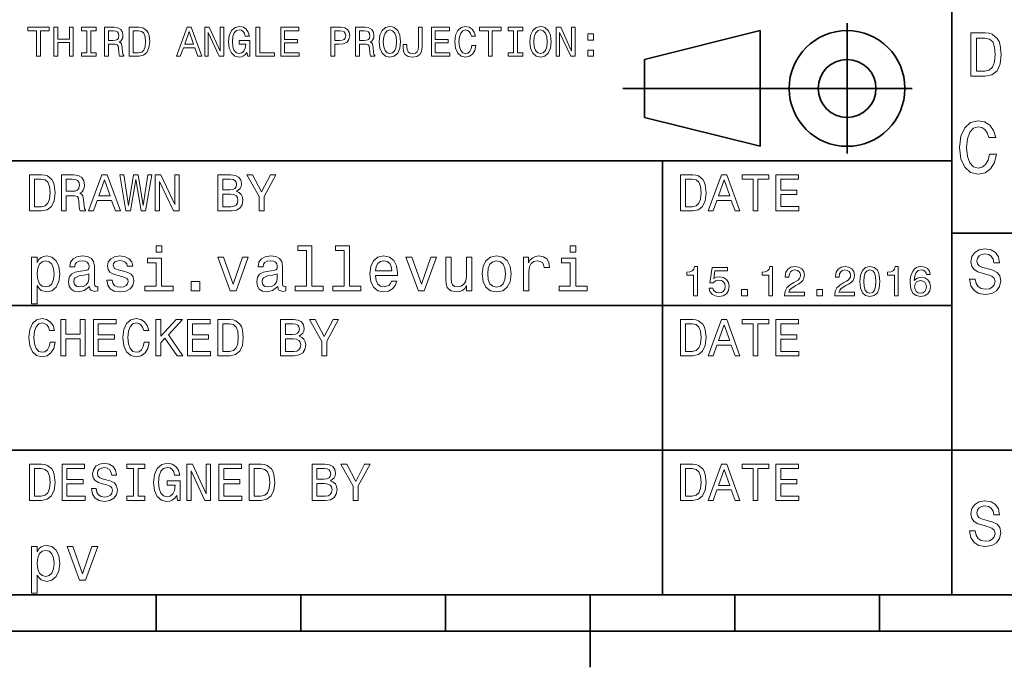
# Model space of a CAD drawing. Extents: x -13 to 420, y 0 to 297.
# Tile 7 of 12: x 221 to 289, y 5 to 50. Entities that reach past the tile are written whole.
import ezdxf

# ---------------------------------------------------------------- set-up
doc = ezdxf.new("R2010")
doc.units = 0

msp = doc.modelspace()

# ---------------------------------------------------------------- linework, layer by layer
at = {"color": 7, "lineweight": 35}
for p, q in [((285, 10), (285, 70)), ((277.75, 40.5), (277.75, 49.5)), ((263.75, 47), (271.75, 49)), ((271.75, 49), (271.75, 41)), ((263.75, 43), (263.75, 47)), ((262.25, 45), (282.25, 45)), ((271.75, 41), (263.75, 43)), ((220, 40), (285, 40)), ((265, 10), (265, 40)), ((285, 35), (410, 35)), ((220, 30), (285, 30)), ((220, 20), (410, 20)), ((10, 10), (410, 10)), ((220, 10), (410, 10)), ((230, 10), (230, 7.5)), ((240, 10), (240, 7.5)), ((250, 10), (250, 7.5)), ((260, 10), (260, 5)), ((270, 10), (270, 7.5)), ((280, 10), (280, 7.5)), ((110, 7.5), (310, 7.5))]:
    msp.add_line(p, q, dxfattribs=at)
at = {"color": 7, "lineweight": 13}
for points in [[(221.734863, 47.224785), (222, 47.224785), (222, 48.982712), (222.605194, 48.982712), (222.605194, 49.224785), (221.126801, 49.224785), (221.126801, 48.982712), (221.734863, 48.982712)], [(222.933716, 47.224785), (223.201736, 47.224785), (223.201736, 48.164265), (224.002884, 48.164265), (224.002884, 47.224785), (224.268005, 47.224785), (224.268005, 49.224785), (224.002884, 49.224785), (224.002884, 48.409222), (223.201736, 48.409222), (223.201736, 49.224785), (222.933716, 49.224785)], [(225.204605, 47.466858), (224.835739, 47.466858), (224.835739, 47.224785), (225.838623, 47.224785), (225.838623, 47.466858), (225.469742, 47.466858), (225.469742, 48.982712), (225.838623, 48.982712), (225.838623, 49.224785), (224.835739, 49.224785), (224.835739, 48.982712), (225.204605, 48.982712)], [(226.429398, 47.224785), (226.697403, 47.224785), (226.697403, 48.069164), (226.971176, 48.069164), (227.172913, 48.06052), (227.299713, 48.020172), (227.368881, 47.925072), (227.39769, 47.755043), (227.412109, 47.495678), (227.429398, 47.325649), (227.463974, 47.224785), (227.766571, 47.224785), (227.766571, 47.279541), (227.700287, 47.360233), (227.677231, 47.510086), (227.657059, 47.832855), (227.608063, 48.072048), (227.541794, 48.146976), (227.438034, 48.201729), (227.553314, 48.273777), (227.634003, 48.374641), (227.685883, 48.501442), (227.703171, 48.654179), (227.662827, 48.896255), (227.547546, 49.077812), (227.357346, 49.187321), (227.097977, 49.224785), (226.429398, 49.224785)], [(228.804031, 49.224785), (228.138336, 49.224785), (228.138336, 47.224785), (228.804031, 47.224785), (229.118149, 47.288185), (229.351593, 47.48127), (229.495682, 47.795391), (229.547546, 48.224785), (229.501434, 48.662827), (229.443802, 48.835735), (229.363113, 48.974064), (229.129684, 49.161385), (228.976944, 49.207493)], [(231.400574, 47.224785), (231.66571, 47.224785), (231.876083, 47.812679), (232.674347, 47.812679), (232.88472, 47.224785), (233.155624, 47.224785), (232.42363, 49.227665), (232.129684, 49.227665)], [(233.354462, 47.224785), (233.593658, 47.224785), (233.593658, 48.864555), (234.360229, 47.224785), (234.668579, 47.224785), (234.668579, 49.224785), (234.426514, 49.224785), (234.426514, 47.585014), (233.668594, 49.224785), (233.354462, 49.224785)], [(236.273773, 47.492798), (236.322769, 47.224785), (236.466858, 47.224785), (236.466858, 48.305477), (235.737747, 48.305477), (235.737747, 48.06052), (236.187317, 48.06052), (236.187317, 48.043228), (236.15274, 47.778099), (236.060516, 47.582134), (235.919312, 47.458214), (235.743515, 47.41787), (235.547546, 47.469742), (235.394806, 47.625362), (235.296829, 47.881844), (235.262253, 48.233429), (235.293945, 48.582134), (235.391937, 48.838619), (235.547546, 48.994236), (235.757919, 49.048992), (235.902023, 49.020172), (236.020172, 48.939484), (236.106628, 48.804035), (236.155624, 48.622478), (236.440918, 48.622478), (236.365997, 48.899136), (236.224777, 49.106628), (236.02594, 49.233429), (235.775208, 49.279541), (235.446686, 49.207493), (235.198853, 48.99712), (235.040344, 48.665707), (234.985596, 48.224785), (235.040344, 47.780979), (235.198853, 47.44957), (235.432281, 47.239193), (235.726227, 47.170029), (235.890488, 47.193085), (236.03746, 47.250721), (236.164261, 47.351585)], [(236.896255, 47.224785), (238.181549, 47.224785), (238.181549, 47.466858), (237.161377, 47.466858), (237.161377, 49.224785), (236.896255, 49.224785)], [(238.610947, 47.224785), (239.878967, 47.224785), (239.878967, 47.466858), (238.876083, 47.466858), (238.876083, 48.144093), (239.769455, 48.144093), (239.769455, 48.383286), (238.876083, 48.383286), (238.876083, 48.982712), (239.855911, 48.982712), (239.855911, 49.224785), (238.610947, 49.224785)], [(242.077805, 47.224785), (242.342941, 47.224785), (242.342941, 48.069164), (242.636887, 48.069164), (242.933716, 48.083576), (243.170029, 48.184441), (243.322769, 48.380405), (243.374634, 48.648415), (243.33429, 48.896255), (243.219025, 49.077812), (243.028824, 49.187321), (242.769455, 49.224785), (242.077805, 49.224785)], [(243.778091, 47.224785), (244.046112, 47.224785), (244.046112, 48.069164), (244.319885, 48.069164), (244.521606, 48.06052), (244.648407, 48.020172), (244.717575, 47.925072), (244.746399, 47.755043), (244.760803, 47.495678), (244.778091, 47.325649), (244.812683, 47.224785), (245.11528, 47.224785), (245.11528, 47.279541), (245.048996, 47.360233), (245.02594, 47.510086), (245.005768, 47.832855), (244.956772, 48.072048), (244.890488, 48.146976), (244.786743, 48.201729), (244.902023, 48.273777), (244.982712, 48.374641), (245.034576, 48.501442), (245.05188, 48.654179), (245.011536, 48.896255), (244.896255, 49.077812), (244.706055, 49.187321), (244.446686, 49.224785), (243.778091, 49.224785)], [(245.414978, 48.224785), (245.466858, 47.775219), (245.616714, 47.443806), (245.850143, 47.239193), (246.155624, 47.170029), (246.458221, 47.239193), (246.694519, 47.443806), (246.841492, 47.775219), (246.896255, 48.224785), (246.841492, 48.671471), (246.778107, 48.853027), (246.694519, 49.002884), (246.458221, 49.207493), (246.314117, 49.259369), (246.155624, 49.279541), (245.84726, 49.207493), (245.613831, 49.005764), (245.466858, 48.674351)], [(245.69165, 48.224785), (245.723343, 48.573486), (245.818451, 48.829971), (245.965424, 48.985592), (246.155624, 49.040348), (246.342941, 48.985592), (246.489914, 48.827091), (246.585022, 48.570606), (246.619598, 48.224785), (246.585022, 47.876083), (246.489914, 47.619598), (246.342941, 47.463978), (246.155624, 47.412106), (245.965424, 47.463978), (245.818451, 47.619598), (245.723343, 47.873199)], [(248.121033, 47.887608), (248.100861, 47.674351), (248.040344, 47.527378), (247.916428, 47.438042), (247.726227, 47.412106), (247.53891, 47.438042), (247.414993, 47.521614), (247.342941, 47.668591), (247.322769, 47.881844), (247.328537, 48.025936), (247.069168, 48.025936), (247.0634, 47.878963), (247.097992, 47.559078), (247.216141, 47.337177), (247.420746, 47.213257), (247.723343, 47.170029), (248.023056, 47.213257), (248.227661, 47.337177), (248.345825, 47.556198), (248.383286, 47.876083), (248.383286, 49.224785), (248.121033, 49.224785)], [(249.020172, 47.224785), (250.288193, 47.224785), (250.288193, 47.466858), (249.285309, 47.466858), (249.285309, 48.144093), (250.17868, 48.144093), (250.17868, 48.383286), (249.285309, 48.383286), (249.285309, 48.982712), (250.265137, 48.982712), (250.265137, 49.224785), (249.020172, 49.224785)], [(251.827087, 47.9683), (251.769455, 47.726227), (251.674347, 47.553314), (251.541794, 47.446686), (251.386169, 47.412106), (251.198853, 47.463978), (251.05188, 47.619598), (250.953888, 47.873199), (250.922195, 48.224785), (250.953888, 48.573486), (251.048996, 48.829971), (251.195969, 48.985592), (251.386169, 49.040348), (251.524506, 49.011528), (251.642654, 48.930836), (251.734879, 48.801155), (251.798279, 48.622478), (252.072052, 48.622478), (251.985596, 48.896255), (251.835739, 49.103748), (251.631134, 49.233429), (251.386169, 49.279541), (251.080688, 49.207493), (250.84726, 49.005764), (250.697403, 48.674351), (250.645538, 48.224785), (250.697403, 47.775219), (250.84726, 47.443806), (251.080688, 47.239193), (251.386169, 47.170029), (251.654175, 47.224785), (251.870316, 47.377522), (252.023056, 47.628242), (252.103745, 47.9683)], [(252.96254, 47.224785), (253.227661, 47.224785), (253.227661, 48.982712), (253.832855, 48.982712), (253.832855, 49.224785), (252.354462, 49.224785), (252.354462, 48.982712), (252.96254, 48.982712)], [(254.697418, 47.466858), (254.328537, 47.466858), (254.328537, 47.224785), (255.331421, 47.224785), (255.331421, 47.466858), (254.96254, 47.466858), (254.96254, 48.982712), (255.331421, 48.982712), (255.331421, 49.224785), (254.328537, 49.224785), (254.328537, 48.982712), (254.697418, 48.982712)], [(255.824219, 48.224785), (255.876083, 47.775219), (256.02594, 47.443806), (256.259369, 47.239193), (256.56485, 47.170029), (256.867432, 47.239193), (257.10376, 47.443806), (257.250732, 47.775219), (257.305481, 48.224785), (257.250732, 48.671471), (257.187317, 48.853027), (257.10376, 49.002884), (256.867432, 49.207493), (256.723358, 49.259369), (256.56485, 49.279541), (256.2565, 49.207493), (256.023071, 49.005764), (255.876083, 48.674351)], [(256.100861, 48.224785), (256.132568, 48.573486), (256.227661, 48.829971), (256.374634, 48.985592), (256.56485, 49.040348), (256.752167, 48.985592), (256.899139, 48.827091), (256.994232, 48.570606), (257.028809, 48.224785), (256.994232, 47.876083), (256.899139, 47.619598), (256.752167, 47.463978), (256.56485, 47.412106), (256.374634, 47.463978), (256.227661, 47.619598), (256.132568, 47.873199)], [(257.642639, 47.224785), (257.881836, 47.224785), (257.881836, 48.864555), (258.648407, 47.224785), (258.956787, 47.224785), (258.956787, 49.224785), (258.714691, 49.224785), (258.714691, 47.585014), (257.956787, 49.224785), (257.642639, 49.224785)], [(227.023056, 48.979828), (227.198853, 48.962536), (227.322769, 48.907784), (227.400574, 48.806919), (227.426514, 48.648415), (227.39769, 48.48127), (227.319885, 48.380405), (227.187317, 48.328529), (227.005768, 48.314121), (226.697403, 48.314121), (226.697403, 48.979828)], [(228.783859, 48.985592), (229.002884, 48.942364), (229.15274, 48.809799), (229.242081, 48.573486), (229.270889, 48.224785), (229.239197, 47.887608), (229.149857, 47.651299), (228.997116, 47.510086), (228.783859, 47.463978), (228.406342, 47.463978), (228.406342, 48.985592)], [(231.968292, 48.057636), (232.276657, 48.939484), (232.585022, 48.057636)], [(242.697403, 48.979828), (242.870316, 48.962536), (242.997116, 48.907784), (243.072052, 48.806919), (243.097977, 48.648415), (243.069168, 48.48127), (242.991348, 48.380405), (242.858795, 48.328529), (242.677231, 48.314121), (242.342941, 48.314121), (242.342941, 48.979828)], [(244.371765, 48.979828), (244.547546, 48.962536), (244.671478, 48.907784), (244.749283, 48.806919), (244.775223, 48.648415), (244.746399, 48.48127), (244.668594, 48.380405), (244.536026, 48.328529), (244.354462, 48.314121), (244.046112, 48.314121), (244.046112, 48.979828)], [(259.835754, 48.342941), (260.233429, 48.342941), (260.233429, 48.772335), (259.835754, 48.772335)], [(287.296844, 48.837173), (286.298279, 48.837173), (286.298279, 45.837173), (287.296844, 45.837173), (287.768005, 45.932274), (288.118164, 46.221901), (288.33429, 46.693081), (288.412109, 47.337173), (288.342926, 47.994232), (288.25647, 48.253601), (288.135437, 48.461094), (287.785309, 48.742073), (287.556183, 48.811237)], [(287.266571, 48.478386), (287.595093, 48.413544), (287.819885, 48.214695), (287.953888, 47.860229), (287.997131, 47.337173), (287.949554, 46.831409), (287.815552, 46.476944), (287.586456, 46.265129), (287.266571, 46.195965), (286.700287, 46.195965), (286.700287, 48.478386)], [(259.835754, 47.224785), (260.233429, 47.224785), (260.233429, 47.654179), (259.835754, 47.654179)], [(287.596527, 40.467937), (287.495667, 40.044308), (287.329224, 39.741714), (287.097229, 39.555115), (286.824921, 39.494595), (286.497101, 39.585373), (286.239899, 39.857708), (286.06842, 40.301514), (286.012939, 40.916786), (286.06842, 41.527016), (286.234863, 41.975864), (286.492065, 42.248199), (286.824921, 42.344021), (287.066986, 42.293587), (287.273743, 42.152378), (287.43515, 41.92543), (287.546082, 41.612751), (288.025208, 41.612751), (287.873901, 42.091858), (287.611664, 42.454971), (287.253571, 42.681915), (286.824921, 42.762608), (286.290314, 42.636528), (285.881836, 42.283501), (285.619568, 41.703529), (285.528809, 40.916786), (285.619568, 40.130043), (285.881836, 39.550072), (286.290314, 39.192001), (286.824921, 39.070965), (287.293915, 39.166786), (287.67218, 39.434078), (287.939453, 39.872837), (288.080658, 40.467937)], [(222.080688, 39.030979), (221.248566, 39.030979), (221.248566, 36.530979), (222.080688, 36.530979), (222.473343, 36.610229), (222.765137, 36.851585), (222.945251, 37.244236), (223.010086, 37.780979), (222.952454, 38.328529), (222.880402, 38.544666), (222.779541, 38.717579), (222.487747, 38.951729), (222.296829, 39.009365)], [(223.44957, 36.530979), (223.784576, 36.530979), (223.784576, 37.586456), (224.126801, 37.586456), (224.378967, 37.575649), (224.53746, 37.525215), (224.623917, 37.406338), (224.659943, 37.193802), (224.677948, 36.869595), (224.69957, 36.657059), (224.742798, 36.530979), (225.121033, 36.530979), (225.121033, 36.599422), (225.038177, 36.700287), (225.009369, 36.887608), (224.984146, 37.291065), (224.922913, 37.590057), (224.840057, 37.683716), (224.710373, 37.752159), (224.854462, 37.842216), (224.955338, 37.9683), (225.020172, 38.126801), (225.041794, 38.317722), (224.991348, 38.620316), (224.84726, 38.84726), (224.609512, 38.98415), (224.285309, 39.030979), (223.44957, 39.030979)], [(225.32637, 36.530979), (225.657776, 36.530979), (225.920746, 37.26585), (226.918594, 37.26585), (227.181549, 36.530979), (227.520172, 36.530979), (226.605194, 39.03458), (226.237747, 39.03458)], [(227.909225, 36.530979), (228.226227, 36.530979), (228.586456, 38.699566), (228.957489, 36.530979), (229.260086, 36.530979), (229.69957, 39.03458), (229.411377, 39.03458), (229.101593, 36.905621), (228.744965, 39.03458), (228.431549, 39.03458), (228.082138, 36.905621), (227.772339, 39.03458), (227.476944, 39.03458)], [(229.937317, 36.530979), (230.236313, 36.530979), (230.236313, 38.580692), (231.194519, 36.530979), (231.579971, 36.530979), (231.579971, 39.030979), (231.277374, 39.030979), (231.277374, 36.981266), (230.329971, 39.030979), (229.937317, 39.030979)], [(235.546112, 37.881844), (235.798264, 38.090778), (235.863113, 38.231266), (235.88472, 38.404179), (235.837891, 38.674351), (235.697403, 38.868874), (235.470459, 38.987751), (235.153458, 39.030979), (234.263687, 39.030979), (234.263687, 36.530979), (235.203888, 36.530979), (235.53891, 36.581413), (235.78746, 36.729107), (235.942368, 36.963257), (235.996399, 37.280258), (235.963974, 37.492794), (235.877518, 37.669308), (235.73703, 37.798992)], [(237.451721, 36.530979), (237.451721, 37.543228), (238.273056, 39.03458), (237.898407, 39.03458), (237.282425, 37.849422), (236.659225, 39.03458), (236.259369, 39.03458), (237.116714, 37.521614), (237.116714, 36.530979)], [(267.080688, 39.030979), (266.248566, 39.030979), (266.248566, 36.530979), (267.080688, 36.530979), (267.473328, 36.610229), (267.765137, 36.851585), (267.945251, 37.244236), (268.010101, 37.780979), (267.952454, 38.328529), (267.880402, 38.544666), (267.779541, 38.717579), (267.487762, 38.951729), (267.296844, 39.009365)], [(268.157776, 36.530979), (268.489197, 36.530979), (268.752167, 37.26585), (269.75, 37.26585), (270.01297, 36.530979), (270.351593, 36.530979), (269.436584, 39.03458), (269.069153, 39.03458)], [(271.255768, 36.530979), (271.587189, 36.530979), (271.587189, 38.728386), (272.343658, 38.728386), (272.343658, 39.030979), (270.495667, 39.030979), (270.495667, 38.728386), (271.255768, 38.728386)], [(272.833588, 36.530979), (274.418579, 36.530979), (274.418579, 36.833572), (273.164978, 36.833572), (273.164978, 37.680115), (274.281708, 37.680115), (274.281708, 37.979107), (273.164978, 37.979107), (273.164978, 38.728386), (274.389771, 38.728386), (274.389771, 39.030979), (272.833588, 39.030979)], [(222.055481, 38.731987), (222.329254, 38.677952), (222.516571, 38.512245), (222.628235, 38.216858), (222.664261, 37.780979), (222.624634, 37.359509), (222.51297, 37.064121), (222.322052, 36.887608), (222.055481, 36.829971), (221.583572, 36.829971), (221.583572, 38.731987)], [(224.19165, 38.724785), (224.411377, 38.703171), (224.566284, 38.634727), (224.663544, 38.508644), (224.695969, 38.310516), (224.659943, 38.101585), (224.562683, 37.975502), (224.396973, 37.910664), (224.170029, 37.892651), (223.784576, 37.892651), (223.784576, 38.724785)], [(226.036026, 37.572044), (226.421463, 38.674351), (226.806915, 37.572044)], [(235.085022, 37.993515), (234.595093, 37.993515), (234.595093, 38.731987), (235.113831, 38.731987), (235.30835, 38.710373), (235.445251, 38.645531), (235.528091, 38.533859), (235.556915, 38.368156), (235.52449, 38.20245), (235.438034, 38.087173), (235.290344, 38.015129)], [(267.055481, 38.731987), (267.329254, 38.677952), (267.516571, 38.512245), (267.628235, 38.216858), (267.664276, 37.780979), (267.624634, 37.359509), (267.51297, 37.064121), (267.322052, 36.887608), (267.055481, 36.829971), (266.583588, 36.829971), (266.583588, 38.731987)], [(268.867432, 37.572044), (269.252869, 38.674351), (269.638336, 37.572044)], [(235.164261, 36.829971), (234.595093, 36.829971), (234.595093, 37.690922), (235.131836, 37.690922), (235.358795, 37.665707), (235.520889, 37.590057), (235.618149, 37.460373), (235.650574, 37.273052), (235.618149, 37.074928), (235.528091, 36.938038), (235.376801, 36.855186)], [(230.389053, 34.12392), (229.98703, 34.12392), (229.98703, 33.691643), (230.389053, 33.691643)], [(240.378967, 33.804035), (240.378967, 31.340057), (239.596542, 31.340057), (239.596542, 31.020172), (241.53746, 31.020172), (241.53746, 31.340057), (240.759369, 31.340057), (240.759369, 34.12392), (239.782425, 34.12392), (239.782425, 33.804035)], [(242.981262, 33.804035), (242.981262, 31.340057), (242.198853, 31.340057), (242.198853, 31.020172), (244.139771, 31.020172), (244.139771, 31.340057), (243.361679, 31.340057), (243.361679, 34.12392), (242.384735, 34.12392), (242.384735, 33.804035)], [(259.014404, 34.12392), (258.612396, 34.12392), (258.612396, 33.691643), (259.014404, 33.691643)], [(221.765137, 32.982708), (221.765137, 33.341499), (221.38472, 33.341499), (221.38472, 30.121037), (221.765137, 30.121037), (221.765137, 31.37464), (221.899139, 31.171469), (222.05043, 31.037462), (222.430832, 30.93804), (222.793945, 31.020172), (223.079254, 31.266569), (223.265137, 31.655619), (223.33429, 32.182995), (223.265137, 32.706051), (223.079254, 33.0951), (222.793945, 33.337173), (222.430832, 33.42363), (222.223343, 33.397694), (222.046112, 33.315559), (221.894806, 33.177231)], [(225.387604, 31.322765), (225.387604, 31.309797), (225.409225, 31.162823), (225.47406, 31.059076), (225.746399, 30.976944), (225.958221, 31.011526), (225.958221, 31.305475), (225.867432, 31.292507), (225.746399, 31.348701), (225.724777, 31.521612), (225.724777, 32.723343), (225.672913, 33.030258), (225.521606, 33.246399), (225.257919, 33.37608), (224.886169, 33.42363), (224.523056, 33.371758), (224.255051, 33.224785), (224.086456, 32.995678), (224.030258, 32.693085), (224.030258, 32.667145), (224.371765, 32.667145), (224.402023, 32.848701), (224.497116, 32.978386), (224.65274, 33.056194), (224.873199, 33.086456), (225.085022, 33.064842), (225.236313, 33), (225.327087, 32.887608), (225.357346, 32.731987), (225.340057, 32.55043), (225.270889, 32.459652), (225.097977, 32.416428), (224.773773, 32.381844), (224.402023, 32.304035), (224.138336, 32.165707), (223.982712, 31.949568), (223.935165, 31.629683), (223.978394, 31.344379), (224.112396, 31.132565), (224.328537, 30.998558), (224.626801, 30.951008), (225.028824, 31.041786)], [(227.747833, 32.373199), (227.380402, 32.459652), (227.108063, 32.559078), (227.017288, 32.762245), (227.043228, 32.9049), (227.134003, 33.008644), (227.280975, 33.073486), (227.492798, 33.099422), (227.695969, 33.073486), (227.855911, 32.995678), (227.959656, 32.878963), (228.002884, 32.723343), (228.374634, 32.723343), (228.374634, 32.731987), (228.309799, 33.012966), (228.132568, 33.233429), (227.855911, 33.371758), (227.492798, 33.42363), (227.125366, 33.371758), (226.857346, 33.229107), (226.688766, 33.017292), (226.636887, 32.749279), (226.675797, 32.489914), (226.796829, 32.308357), (226.995682, 32.178673), (227.285309, 32.087894), (227.708939, 31.98415), (227.968292, 31.87608), (228.03746, 31.789625), (228.0634, 31.659941), (228.02449, 31.5), (227.920746, 31.378962), (227.752167, 31.301151), (227.527374, 31.275215), (227.289627, 31.301151), (227.116714, 31.39193), (227, 31.538904), (226.952454, 31.742075), (226.585022, 31.742075), (226.645538, 31.396254), (226.822769, 31.145533), (227.103745, 30.994236), (227.492798, 30.93804), (227.899139, 30.994236), (228.197403, 31.145533), (228.378967, 31.387608), (228.443802, 31.703169), (228.396255, 31.975504), (228.262253, 32.161381), (228.041794, 32.282421)], [(238.399139, 31.322765), (238.399139, 31.309797), (238.420746, 31.162823), (238.485596, 31.059076), (238.757919, 30.976944), (238.969742, 31.011526), (238.969742, 31.305475), (238.878967, 31.292507), (238.757919, 31.348701), (238.736313, 31.521612), (238.736313, 32.723343), (238.684433, 33.030258), (238.533142, 33.246399), (238.269455, 33.37608), (237.89769, 33.42363), (237.534576, 33.371758), (237.266571, 33.224785), (237.097977, 32.995678), (237.041794, 32.693085), (237.041794, 32.667145), (237.383286, 32.667145), (237.413544, 32.848701), (237.508652, 32.978386), (237.664261, 33.056194), (237.884735, 33.086456), (238.096542, 33.064842), (238.247833, 33), (238.338623, 32.887608), (238.368881, 32.731987), (238.351593, 32.55043), (238.282425, 32.459652), (238.109512, 32.416428), (237.785309, 32.381844), (237.413544, 32.304035), (237.149857, 32.165707), (236.994232, 31.949568), (236.946686, 31.629683), (236.989914, 31.344379), (237.123917, 31.132565), (237.340057, 30.998558), (237.638336, 30.951008), (238.040344, 31.041786)], [(245.159943, 32.070606), (246.681564, 32.070606), (246.685883, 32.247837), (246.616714, 32.744957), (246.426514, 33.116714), (246.123917, 33.341499), (245.721909, 33.42363), (245.328537, 33.337173), (245.02594, 33.0951), (244.831421, 32.701729), (244.762253, 32.182995), (244.827087, 31.651297), (245.021622, 31.262247), (245.319885, 31.020172), (245.708939, 30.93804), (246.046112, 30.994236), (246.322769, 31.141209), (246.52594, 31.37464), (246.642654, 31.685879), (246.266571, 31.685879), (246.188766, 31.512968), (246.07637, 31.383284), (245.756485, 31.279537), (245.510086, 31.327089), (245.324203, 31.478386), (245.203171, 31.724783), (245.159943, 32.057636)], [(252.521622, 32.178673), (252.59079, 31.651297), (252.789627, 31.262247), (253.105194, 31.020172), (253.528824, 30.93804), (253.948135, 31.020172), (254.263702, 31.257925), (254.46254, 31.646973), (254.536026, 32.178673), (254.46254, 32.706051), (254.263702, 33.099422), (253.948135, 33.337173), (253.528824, 33.42363), (253.105194, 33.337173), (252.789627, 33.0951), (252.59079, 32.706051)], [(255.378967, 31.020172), (255.759369, 31.020172), (255.759369, 32.347263), (255.798279, 32.667145), (255.914993, 32.896252), (256.105194, 33.03458), (256.360229, 33.08213), (256.550446, 33.051872), (256.693085, 32.965416), (256.779541, 32.818443), (256.809814, 32.619595), (257.194519, 32.619595), (257.142639, 32.969742), (257, 33.220459), (256.762268, 33.371758), (256.438049, 33.42363), (256.21759, 33.38905), (256.027374, 33.302593), (255.858795, 33.155621), (255.724792, 32.956772), (255.724792, 33.341499), (255.378967, 33.341499)], [(286.618164, 31.827089), (286.224792, 31.827089), (286.311249, 31.368876), (286.527374, 31.0317), (286.860229, 30.828529), (287.309784, 30.755043), (287.755035, 30.824207), (288.087891, 31.014408), (288.299713, 31.312679), (288.377533, 31.706051), (288.312683, 32.06052), (288.131134, 32.289623), (287.837189, 32.440922), (287.443817, 32.553314), (287.106628, 32.635445), (286.886169, 32.730549), (286.760803, 32.868877), (286.721893, 33.085014), (286.760803, 33.279537), (286.873199, 33.426514), (287.046112, 33.525936), (287.283875, 33.56052), (287.52594, 33.517292), (287.716125, 33.400578), (287.841492, 33.206051), (287.902008, 32.942364), (288.29538, 32.942364), (288.29538, 32.951008), (288.226227, 33.357349), (288.023041, 33.659943), (287.703156, 33.850143), (287.270905, 33.914986), (286.881836, 33.850143), (286.579254, 33.668587), (286.384735, 33.387608), (286.315552, 33.024494), (286.371765, 32.700287), (286.536011, 32.479828), (286.79538, 32.332851), (287.149841, 32.220459), (287.5, 32.121037), (287.763702, 32.025936), (287.923645, 31.887608), (287.979828, 31.662825), (287.927948, 31.433718), (287.793945, 31.260807), (287.59079, 31.152737), (287.327087, 31.118155), (287.033142, 31.165705), (286.80835, 31.304033), (286.66571, 31.528818)], [(222.365997, 31.279537), (222.110947, 31.335733), (221.925079, 31.508644), (221.808365, 31.789625), (221.769455, 32.182995), (221.808365, 32.572044), (221.925079, 32.853024), (222.110947, 33.021614), (222.365997, 33.08213), (222.599426, 33.021614), (222.785309, 32.848701), (222.902023, 32.567722), (222.945251, 32.182995), (222.902023, 31.793947), (222.785309, 31.508644), (222.599426, 31.335733)], [(230.376083, 31.340057), (230.376083, 33.263687), (229.399139, 33.263687), (229.399139, 32.93948), (229.995682, 32.93948), (229.995682, 31.340057), (229.217575, 31.340057), (229.217575, 31.020172), (231.162827, 31.020172), (231.162827, 31.340057)], [(235.113831, 31.020172), (235.515854, 31.020172), (236.363113, 33.341499), (235.969742, 33.341499), (235.317001, 31.46974), (234.651291, 33.341499), (234.253601, 33.341499)], [(245.159943, 32.390488), (245.207489, 32.688759), (245.324203, 32.909222), (245.50145, 33.043228), (245.734879, 33.090778), (245.963974, 33.043228), (246.141205, 32.909222), (246.249283, 32.688759), (246.288193, 32.390488)], [(248.125366, 31.020172), (248.527374, 31.020172), (249.374649, 33.341499), (248.981277, 33.341499), (248.328537, 31.46974), (247.662827, 33.341499), (247.265137, 33.341499)], [(251.821335, 33.341499), (251.440918, 33.341499), (251.440918, 32.001442), (251.397705, 31.690201), (251.272339, 31.465418), (251.07782, 31.327089), (250.822769, 31.283861), (250.619598, 31.318443), (250.489914, 31.42219), (250.416428, 31.599422), (250.399139, 31.850143), (250.399139, 33.341499), (250.018738, 33.341499), (250.018738, 31.815561), (250.031708, 31.508644), (250.113831, 31.253601), (250.364563, 31.020172), (250.766571, 30.93804), (250.982712, 30.9683), (251.168594, 31.046108), (251.328537, 31.180115), (251.458221, 31.37464), (251.458221, 31.020172), (251.821335, 31.020172)], [(252.910675, 32.182995), (252.94957, 32.572044), (253.070618, 32.853024), (253.265137, 33.025936), (253.528824, 33.086456), (253.788193, 33.025936), (253.982712, 32.857349), (254.10376, 32.572044), (254.146973, 32.182995), (254.10376, 31.789625), (253.982712, 31.504322), (253.788193, 31.331411), (253.528824, 31.275215), (253.265137, 31.331411), (253.070618, 31.504322), (252.94957, 31.789625)], [(259.001434, 31.340057), (259.001434, 33.263687), (258.024506, 33.263687), (258.024506, 32.93948), (258.621033, 32.93948), (258.621033, 31.340057), (257.842957, 31.340057), (257.842957, 31.020172), (259.788177, 31.020172), (259.788177, 31.340057)], [(267.141205, 30.680115), (267.403473, 30.680115), (267.403473, 32.694523), (267.207489, 32.694523), (267.155609, 32.51873), (267.05188, 32.400578), (266.893372, 32.331413), (266.674347, 32.308357), (266.674347, 32.103745), (267.141205, 32.103745)], [(272.345825, 30.680115), (272.608063, 30.680115), (272.608063, 32.694523), (272.412109, 32.694523), (272.360229, 32.51873), (272.2565, 32.400578), (272.097992, 32.331413), (271.878967, 32.308357), (271.878967, 32.103745), (272.345825, 32.103745)], [(273.429413, 30.680115), (274.804047, 30.680115), (274.804047, 30.927954), (273.71759, 30.927954), (273.778107, 31.0634), (273.881836, 31.175793), (274.201721, 31.380404), (274.371765, 31.466858), (274.561951, 31.590778), (274.697418, 31.734869), (274.775208, 31.904898), (274.804047, 32.09798), (274.755035, 32.340057), (274.619598, 32.530258), (274.412109, 32.651295), (274.144104, 32.694523), (273.867432, 32.645531), (273.657074, 32.510086), (273.521606, 32.293949), (273.475494, 32.008644), (273.475494, 31.9683), (273.737762, 31.9683), (273.737762, 31.991354), (273.763702, 32.187321), (273.841492, 32.331413), (273.965424, 32.42363), (274.1297, 32.45533), (274.296844, 32.426514), (274.420746, 32.354465), (274.501434, 32.242073), (274.530273, 32.100864), (274.510101, 31.9683), (274.455322, 31.855907), (274.363129, 31.757925), (274.236328, 31.671469), (274.066284, 31.57925), (273.783875, 31.400576), (273.585022, 31.210375), (273.466858, 30.979826), (273.429413, 30.688761)], [(276.899139, 30.680115), (278.273773, 30.680115), (278.273773, 30.927954), (277.187317, 30.927954), (277.247833, 31.0634), (277.351593, 31.175793), (277.671478, 31.380404), (277.841492, 31.466858), (278.031708, 31.590778), (278.167145, 31.734869), (278.244965, 31.904898), (278.273773, 32.09798), (278.224792, 32.340057), (278.089355, 32.530258), (277.881836, 32.651295), (277.613831, 32.694523), (277.337189, 32.645531), (277.126801, 32.510086), (276.991364, 32.293949), (276.945251, 32.008644), (276.945251, 31.9683), (277.207489, 31.9683), (277.207489, 31.991354), (277.233429, 32.187321), (277.311249, 32.331413), (277.43515, 32.42363), (277.599426, 32.45533), (277.766571, 32.426514), (277.890503, 32.354465), (277.971191, 32.242073), (278, 32.100864), (277.979828, 31.9683), (277.925079, 31.855907), (277.832855, 31.757925), (277.706055, 31.671469), (277.536041, 31.57925), (277.253601, 31.400576), (277.054749, 31.210375), (276.936615, 30.979826), (276.899139, 30.688761)], [(278.64267, 31.657061), (278.685883, 31.204611), (278.82132, 30.881844), (279.037476, 30.685879), (279.337189, 30.622478), (279.634003, 30.685879), (279.850159, 30.881844), (279.982727, 31.204611), (280.028809, 31.657061), (279.982727, 32.106628), (279.927948, 32.285301), (279.850159, 32.432278), (279.634003, 32.628242), (279.337189, 32.694523), (279.037476, 32.628242), (278.82132, 32.429394), (278.685883, 32.106628)], [(281.020172, 30.680115), (281.28241, 30.680115), (281.28241, 32.694523), (281.086456, 32.694523), (281.034576, 32.51873), (280.930847, 32.400578), (280.772339, 32.331413), (280.553314, 32.308357), (280.553314, 32.103745), (281.020172, 32.103745)], [(283.498566, 32.141209), (283.443817, 32.374638), (283.317017, 32.54755), (283.121033, 32.657059), (282.867432, 32.694523), (282.697418, 32.674351), (282.550446, 32.619595), (282.420746, 32.530258), (282.311249, 32.403458), (282.224792, 32.244957), (282.161377, 32.051872), (282.121033, 31.824207), (282.109528, 31.567722), (282.155609, 31.158501), (282.296844, 30.861671), (282.524506, 30.682997), (282.835754, 30.622478), (283.115265, 30.674351), (283.328522, 30.809797), (283.466858, 31.023054), (283.515869, 31.293947), (283.466858, 31.567722), (283.33429, 31.778097), (283.1297, 31.910662), (282.876099, 31.956772), (282.602295, 31.899136), (282.397705, 31.734869), (282.440918, 32.051872), (282.533142, 32.279537), (282.674347, 32.414986), (282.870331, 32.461094), (283.014404, 32.438042), (283.123932, 32.377522), (283.195984, 32.276657), (283.233429, 32.141209)], [(225.344376, 31.832851), (225.292511, 31.608068), (225.154175, 31.435158), (224.946686, 31.322765), (224.69165, 31.283861), (224.527374, 31.305475), (224.41066, 31.37464), (224.337173, 31.495676), (224.315567, 31.664265), (224.332855, 31.815561), (224.402023, 31.92363), (224.67868, 32.044666), (225.028824, 32.096542), (225.344376, 32.200287)], [(238.355911, 31.832851), (238.304031, 31.608068), (238.16571, 31.435158), (237.958221, 31.322765), (237.703171, 31.283861), (237.53891, 31.305475), (237.422195, 31.37464), (237.348709, 31.495676), (237.327087, 31.664265), (237.344376, 31.815561), (237.413544, 31.92363), (237.690201, 32.044666), (238.040344, 32.096542), (238.355911, 32.200287)], [(268.213257, 31.201729), (268.276672, 30.965418), (268.417877, 30.780979), (268.625366, 30.665705), (268.890503, 30.622478), (269.181549, 30.674351), (269.409241, 30.815561), (269.553314, 31.040346), (269.608063, 31.328529), (269.559082, 31.59654), (269.420746, 31.806915), (269.20462, 31.942362), (268.925079, 31.991354), (268.708923, 31.956772), (268.541779, 31.861671), (268.622498, 32.400578), (269.498566, 32.400578), (269.498566, 32.636887), (268.429413, 32.636887), (268.270905, 31.576368), (268.501434, 31.576368), (268.668579, 31.711815), (268.881836, 31.760807), (269.066284, 31.729107), (269.207489, 31.636887), (269.296844, 31.495676), (269.328522, 31.314121), (269.296844, 31.132565), (269.20462, 30.991354), (269.063416, 30.902018), (268.881836, 30.870316), (268.729126, 30.89049), (268.610962, 30.956772), (268.524506, 31.060518), (268.481262, 31.201729)], [(278.919312, 31.657061), (278.942383, 32.005764), (279.014404, 32.256485), (279.144104, 32.403458), (279.337189, 32.45533), (279.527374, 32.403458), (279.657074, 32.256485), (279.729126, 32.005764), (279.752167, 31.657061), (279.729126, 31.305475), (279.657074, 31.054754), (279.527374, 30.90778), (279.337189, 30.858789), (279.144104, 30.90778), (279.014404, 31.054754), (278.942383, 31.305475)], [(232.412109, 31.020172), (233.008652, 31.020172), (233.008652, 31.664265), (232.412109, 31.664265)], [(283.236328, 31.291065), (283.20462, 31.10951), (283.123932, 30.971182), (282.994232, 30.878962), (282.832855, 30.850143), (282.662842, 30.878962), (282.533142, 30.9683), (282.449585, 31.106628), (282.423645, 31.288183), (282.452454, 31.466858), (282.533142, 31.602304), (282.66571, 31.688761), (282.844391, 31.720461), (283, 31.688761), (283.123932, 31.605186), (283.20462, 31.46974)], [(270.463989, 30.680115), (270.861664, 30.680115), (270.861664, 31.10951), (270.463989, 31.10951)], [(275.668579, 30.680115), (276.066284, 30.680115), (276.066284, 31.10951), (275.668579, 31.10951)], [(222.667862, 27.460375), (222.595825, 27.15778), (222.476944, 26.941643), (222.311234, 26.808357), (222.116714, 26.765129), (221.882568, 26.829971), (221.698853, 27.024494), (221.57637, 27.341497), (221.536743, 27.780979), (221.57637, 28.216858), (221.695251, 28.537464), (221.878967, 28.731987), (222.116714, 28.800432), (222.289627, 28.764408), (222.437317, 28.663544), (222.552597, 28.50144), (222.631851, 28.278097), (222.97406, 28.278097), (222.865997, 28.620316), (222.67868, 28.879683), (222.422913, 29.041786), (222.116714, 29.099422), (221.734863, 29.009365), (221.443085, 28.757204), (221.255768, 28.342939), (221.190918, 27.780979), (221.255768, 27.219019), (221.443085, 26.804754), (221.734863, 26.54899), (222.116714, 26.462536), (222.451736, 26.530979), (222.721909, 26.721901), (222.912827, 27.035301), (223.013687, 27.460375)], [(223.417145, 26.530979), (223.752167, 26.530979), (223.752167, 27.70533), (224.753601, 27.70533), (224.753601, 26.530979), (225.085022, 26.530979), (225.085022, 29.030979), (224.753601, 29.030979), (224.753601, 28.011526), (223.752167, 28.011526), (223.752167, 29.030979), (223.417145, 29.030979)], [(225.664978, 26.530979), (227.25, 26.530979), (227.25, 26.833572), (225.996399, 26.833572), (225.996399, 27.680115), (227.113113, 27.680115), (227.113113, 27.979107), (225.996399, 27.979107), (225.996399, 28.728386), (227.221176, 28.728386), (227.221176, 29.030979), (225.664978, 29.030979)], [(229.17363, 27.460375), (229.101593, 27.15778), (228.982712, 26.941643), (228.817001, 26.808357), (228.622482, 26.765129), (228.388336, 26.829971), (228.204605, 27.024494), (228.082138, 27.341497), (228.042511, 27.780979), (228.082138, 28.216858), (228.201004, 28.537464), (228.38472, 28.731987), (228.622482, 28.800432), (228.795395, 28.764408), (228.943085, 28.663544), (229.05835, 28.50144), (229.137604, 28.278097), (229.479828, 28.278097), (229.371765, 28.620316), (229.184433, 28.879683), (228.92868, 29.041786), (228.622482, 29.099422), (228.240631, 29.009365), (227.948853, 28.757204), (227.76152, 28.342939), (227.696686, 27.780979), (227.76152, 27.219019), (227.948853, 26.804754), (228.240631, 26.54899), (228.622482, 26.462536), (228.957489, 26.530979), (229.227661, 26.721901), (229.418594, 27.035301), (229.519455, 27.460375)], [(229.976944, 26.530979), (230.30835, 26.530979), (230.30835, 27.420748), (230.603745, 27.737751), (231.443085, 26.530979), (231.846542, 26.530979), (230.837891, 27.979107), (231.817719, 29.030979), (231.378235, 29.030979), (230.30835, 27.87464), (230.30835, 29.030979), (229.976944, 29.030979)], [(232.170746, 26.530979), (233.755768, 26.530979), (233.755768, 26.833572), (232.502167, 26.833572), (232.502167, 27.680115), (233.618881, 27.680115), (233.618881, 27.979107), (232.502167, 27.979107), (232.502167, 28.728386), (233.726944, 28.728386), (233.726944, 29.030979), (232.170746, 29.030979)], [(235.092224, 29.030979), (234.260086, 29.030979), (234.260086, 26.530979), (235.092224, 26.530979), (235.484863, 26.610229), (235.776657, 26.851583), (235.956772, 27.244236), (236.021606, 27.780979), (235.963974, 28.328529), (235.891937, 28.544668), (235.791061, 28.717579), (235.499283, 28.951729), (235.30835, 29.009365)], [(235.067001, 28.731987), (235.340775, 28.677954), (235.528091, 28.512247), (235.639771, 28.216858), (235.675797, 27.780979), (235.636169, 27.359509), (235.52449, 27.064121), (235.333572, 26.887608), (235.067001, 26.829971), (234.595093, 26.829971), (234.595093, 28.731987)], [(239.883286, 27.881844), (240.135452, 28.090778), (240.200287, 28.231268), (240.221909, 28.404179), (240.175079, 28.674351), (240.034576, 28.868876), (239.807632, 28.987751), (239.490631, 29.030979), (238.600861, 29.030979), (238.600861, 26.530979), (239.541061, 26.530979), (239.876083, 26.581411), (240.124634, 26.729107), (240.279541, 26.963255), (240.333572, 27.280258), (240.301147, 27.492794), (240.214691, 27.669308), (240.074203, 27.79899)], [(239.422195, 27.993515), (238.932281, 27.993515), (238.932281, 28.731987), (239.451004, 28.731987), (239.645538, 28.710373), (239.782425, 28.645533), (239.86528, 28.533861), (239.894089, 28.368155), (239.861664, 28.20245), (239.775223, 28.087175), (239.627518, 28.015129)], [(241.78891, 26.530979), (241.78891, 27.543226), (242.610229, 29.034582), (242.235596, 29.034582), (241.619598, 27.849422), (240.996399, 29.034582), (240.596542, 29.034582), (241.453888, 27.521614), (241.453888, 26.530979)], [(267.080688, 29.030979), (266.248566, 29.030979), (266.248566, 26.530979), (267.080688, 26.530979), (267.473328, 26.610229), (267.765137, 26.851583), (267.945251, 27.244236), (268.010101, 27.780979), (267.952454, 28.328529), (267.880402, 28.544668), (267.779541, 28.717579), (267.487762, 28.951729), (267.296844, 29.009365)], [(267.055481, 28.731987), (267.329254, 28.677954), (267.516571, 28.512247), (267.628235, 28.216858), (267.664276, 27.780979), (267.624634, 27.359509), (267.51297, 27.064121), (267.322052, 26.887608), (267.055481, 26.829971), (266.583588, 26.829971), (266.583588, 28.731987)], [(268.157776, 26.530979), (268.489197, 26.530979), (268.752167, 27.26585), (269.75, 27.26585), (270.01297, 26.530979), (270.351593, 26.530979), (269.436584, 29.034582), (269.069153, 29.034582)], [(268.867432, 27.572046), (269.252869, 28.674351), (269.638336, 27.572046)], [(271.255768, 26.530979), (271.587189, 26.530979), (271.587189, 28.728386), (272.343658, 28.728386), (272.343658, 29.030979), (270.495667, 29.030979), (270.495667, 28.728386), (271.255768, 28.728386)], [(272.833588, 26.530979), (274.418579, 26.530979), (274.418579, 26.833572), (273.164978, 26.833572), (273.164978, 27.680115), (274.281708, 27.680115), (274.281708, 27.979107), (273.164978, 27.979107), (273.164978, 28.728386), (274.389771, 28.728386), (274.389771, 29.030979), (272.833588, 29.030979)], [(239.501434, 26.829971), (238.932281, 26.829971), (238.932281, 27.690922), (239.469025, 27.690922), (239.695969, 27.665705), (239.858063, 27.590057), (239.955338, 27.460375), (239.987747, 27.273054), (239.955338, 27.074926), (239.86528, 26.93804), (239.713974, 26.855186)], [(225.85231, 17.355907), (225.52449, 17.355907), (225.596542, 16.974062), (225.776657, 16.693083), (226.054031, 16.523775), (226.42868, 16.462536), (226.799713, 16.520172), (227.077087, 16.678673), (227.253601, 16.927233), (227.318451, 17.255043), (227.264404, 17.550432), (227.113113, 17.741354), (226.868149, 17.867435), (226.540344, 17.961094), (226.259369, 18.029537), (226.075653, 18.108789), (225.971176, 18.224062), (225.938766, 18.404179), (225.971176, 18.566282), (226.064835, 18.688761), (226.208939, 18.771614), (226.407059, 18.800432), (226.608795, 18.764408), (226.767288, 18.667147), (226.871765, 18.505043), (226.922195, 18.285301), (227.25, 18.285301), (227.25, 18.292507), (227.192368, 18.631123), (227.023056, 18.883286), (226.756485, 19.041786), (226.396255, 19.095821), (226.072052, 19.041786), (225.819885, 18.89049), (225.657776, 18.65634), (225.600143, 18.353746), (225.646973, 18.083572), (225.783859, 17.899855), (226, 17.777376), (226.295395, 17.683718), (226.587173, 17.600864), (226.806915, 17.521614), (226.940201, 17.40634), (226.98703, 17.219019), (226.943802, 17.028097), (226.832138, 16.884005), (226.662827, 16.793947), (226.443085, 16.765129), (226.19812, 16.804754), (226.010803, 16.920029), (225.891937, 17.107347)], [(231.417862, 16.865993), (231.479111, 16.530979), (231.659225, 16.530979), (231.659225, 17.881844), (230.747833, 17.881844), (230.747833, 17.575647), (231.309799, 17.575647), (231.309799, 17.554033), (231.266571, 17.222622), (231.151291, 16.977665), (230.974777, 16.822765), (230.755035, 16.772333), (230.510086, 16.837175), (230.319168, 17.0317), (230.196686, 17.352304), (230.153458, 17.791786), (230.193085, 18.227665), (230.315567, 18.548271), (230.510086, 18.742794), (230.773056, 18.811239), (230.953171, 18.775215), (231.100861, 18.674351), (231.208939, 18.505043), (231.270172, 18.278097), (231.626801, 18.278097), (231.533142, 18.623919), (231.356628, 18.883286), (231.108063, 19.041786), (230.794662, 19.099422), (230.384003, 19.009365), (230.074203, 18.746397), (229.876083, 18.332132), (229.807632, 17.780979), (229.876083, 17.226225), (230.074203, 16.811958), (230.365997, 16.54899), (230.733429, 16.462536), (230.938766, 16.491354), (231.122482, 16.5634), (231.280975, 16.68948)], [(222.080688, 19.030979), (221.248566, 19.030979), (221.248566, 16.530979), (222.080688, 16.530979), (222.473343, 16.610229), (222.765137, 16.851583), (222.945251, 17.244236), (223.010086, 17.780979), (222.952454, 18.328529), (222.880402, 18.544668), (222.779541, 18.717579), (222.487747, 18.951729), (222.296829, 19.009365)], [(222.055481, 18.731987), (222.329254, 18.677954), (222.516571, 18.512247), (222.628235, 18.216858), (222.664261, 17.780979), (222.624634, 17.359509), (222.51297, 17.064121), (222.322052, 16.887608), (222.055481, 16.829971), (221.583572, 16.829971), (221.583572, 18.731987)], [(223.496399, 16.530979), (225.081406, 16.530979), (225.081406, 16.833572), (223.827805, 16.833572), (223.827805, 17.680115), (224.944519, 17.680115), (224.944519, 17.979107), (223.827805, 17.979107), (223.827805, 18.728386), (225.052597, 18.728386), (225.052597, 19.030979), (223.496399, 19.030979)], [(228.424347, 16.833572), (227.963257, 16.833572), (227.963257, 16.530979), (229.216858, 16.530979), (229.216858, 16.833572), (228.755768, 16.833572), (228.755768, 18.728386), (229.216858, 18.728386), (229.216858, 19.030979), (227.963257, 19.030979), (227.963257, 18.728386), (228.424347, 18.728386)], [(232.105911, 16.530979), (232.404892, 16.530979), (232.404892, 18.58069), (233.363113, 16.530979), (233.748566, 16.530979), (233.748566, 19.030979), (233.445969, 19.030979), (233.445969, 16.981268), (232.498566, 19.030979), (232.105911, 19.030979)], [(234.33934, 16.530979), (235.924347, 16.530979), (235.924347, 16.833572), (234.670746, 16.833572), (234.670746, 17.680115), (235.78746, 17.680115), (235.78746, 17.979107), (234.670746, 17.979107), (234.670746, 18.728386), (235.895538, 18.728386), (235.895538, 19.030979), (234.33934, 19.030979)], [(237.260803, 19.030979), (236.42868, 19.030979), (236.42868, 16.530979), (237.260803, 16.530979), (237.653458, 16.610229), (237.945251, 16.851583), (238.125366, 17.244236), (238.190201, 17.780979), (238.132568, 18.328529), (238.060516, 18.544668), (237.959656, 18.717579), (237.667862, 18.951729), (237.476944, 19.009365)], [(237.235596, 18.731987), (237.509369, 18.677954), (237.696686, 18.512247), (237.80835, 18.216858), (237.844376, 17.780979), (237.804749, 17.359509), (237.693085, 17.064121), (237.502167, 16.887608), (237.235596, 16.829971), (236.763687, 16.829971), (236.763687, 18.731987)], [(242.05188, 17.881844), (242.304031, 18.090778), (242.368881, 18.231268), (242.390488, 18.404179), (242.343658, 18.674351), (242.203171, 18.868876), (241.976227, 18.987751), (241.659225, 19.030979), (240.769455, 19.030979), (240.769455, 16.530979), (241.709656, 16.530979), (242.044678, 16.581411), (242.293228, 16.729107), (242.44812, 16.963255), (242.502167, 17.280258), (242.469742, 17.492794), (242.383286, 17.669308), (242.242798, 17.79899)], [(241.590775, 17.993515), (241.100861, 17.993515), (241.100861, 18.731987), (241.619598, 18.731987), (241.814117, 18.710373), (241.951004, 18.645533), (242.033859, 18.533861), (242.062683, 18.368155), (242.030258, 18.20245), (241.943802, 18.087175), (241.796112, 18.015129)], [(243.957489, 16.530979), (243.957489, 17.543226), (244.778824, 19.034582), (244.404175, 19.034582), (243.788177, 17.849422), (243.164993, 19.034582), (242.765137, 19.034582), (243.622482, 17.521614), (243.622482, 16.530979)], [(267.080688, 19.030979), (266.248566, 19.030979), (266.248566, 16.530979), (267.080688, 16.530979), (267.473328, 16.610229), (267.765137, 16.851583), (267.945251, 17.244236), (268.010101, 17.780979), (267.952454, 18.328529), (267.880402, 18.544668), (267.779541, 18.717579), (267.487762, 18.951729), (267.296844, 19.009365)], [(267.055481, 18.731987), (267.329254, 18.677954), (267.516571, 18.512247), (267.628235, 18.216858), (267.664276, 17.780979), (267.624634, 17.359509), (267.51297, 17.064121), (267.322052, 16.887608), (267.055481, 16.829971), (266.583588, 16.829971), (266.583588, 18.731987)], [(268.157776, 16.530979), (268.489197, 16.530979), (268.752167, 17.26585), (269.75, 17.26585), (270.01297, 16.530979), (270.351593, 16.530979), (269.436584, 19.034582), (269.069153, 19.034582)], [(268.867432, 17.572046), (269.252869, 18.674351), (269.638336, 17.572046)], [(271.255768, 16.530979), (271.587189, 16.530979), (271.587189, 18.728386), (272.343658, 18.728386), (272.343658, 19.030979), (270.495667, 19.030979), (270.495667, 18.728386), (271.255768, 18.728386)], [(272.833588, 16.530979), (274.418579, 16.530979), (274.418579, 16.833572), (273.164978, 16.833572), (273.164978, 17.680115), (274.281708, 17.680115), (274.281708, 17.979107), (273.164978, 17.979107), (273.164978, 18.728386), (274.389771, 18.728386), (274.389771, 19.030979), (272.833588, 19.030979)], [(241.670029, 16.829971), (241.100861, 16.829971), (241.100861, 17.690922), (241.637604, 17.690922), (241.864548, 17.665705), (242.026657, 17.590057), (242.123917, 17.460375), (242.156342, 17.273054), (242.123917, 17.074926), (242.033859, 16.93804), (241.882568, 16.855186)], [(286.618164, 14.418589), (286.224792, 14.418589), (286.311249, 13.960375), (286.527374, 13.623199), (286.860229, 13.42003), (287.309784, 13.346542), (287.755035, 13.415707), (288.087891, 13.605908), (288.299713, 13.904179), (288.377533, 14.297551), (288.312683, 14.652018), (288.131134, 14.881124), (287.837189, 15.032421), (287.443817, 15.144814), (287.106628, 15.226946), (286.886169, 15.322046), (286.760803, 15.460375), (286.721893, 15.676514), (286.760803, 15.871038), (286.873199, 16.018013), (287.046112, 16.117435), (287.283875, 16.152018), (287.52594, 16.108789), (287.716125, 15.992075), (287.841492, 15.797551), (287.902008, 15.533862), (288.29538, 15.533862), (288.29538, 15.542507), (288.226227, 15.948848), (288.023041, 16.251442), (287.703156, 16.441643), (287.270905, 16.506485), (286.881836, 16.441643), (286.579254, 16.260086), (286.384735, 15.979107), (286.315552, 15.615994), (286.371765, 15.291787), (286.536011, 15.071326), (286.79538, 14.924352), (287.149841, 14.81196), (287.5, 14.712537), (287.763702, 14.617435), (287.923645, 14.479107), (287.979828, 14.254323), (287.927948, 14.025216), (287.793945, 13.852305), (287.59079, 13.744237), (287.327087, 13.709655), (287.033142, 13.757205), (286.80835, 13.895534), (286.66571, 14.120317)], [(221.765137, 12.982709), (221.765137, 13.341499), (221.38472, 13.341499), (221.38472, 10.121037), (221.765137, 10.121037), (221.765137, 11.37464), (221.899139, 11.17147), (222.05043, 11.037464), (222.430832, 10.938041), (222.793945, 11.020173), (223.079254, 11.266571), (223.265137, 11.65562), (223.33429, 12.182998), (223.265137, 12.706052), (223.079254, 13.095101), (222.793945, 13.337176), (222.430832, 13.423632), (222.223343, 13.397695), (222.046112, 13.315562), (221.894806, 13.177234)], [(222.365997, 11.279539), (222.110947, 11.335735), (221.925079, 11.508646), (221.808365, 11.789625), (221.769455, 12.182998), (221.808365, 12.572046), (221.925079, 12.853026), (222.110947, 13.021614), (222.365997, 13.082132), (222.599426, 13.021614), (222.785309, 12.848703), (222.902023, 12.567723), (222.945251, 12.182998), (222.902023, 11.793948), (222.785309, 11.508646), (222.599426, 11.335735)], [(224.704605, 11.020173), (225.106628, 11.020173), (225.953888, 13.341499), (225.560516, 13.341499), (224.907776, 11.469741), (224.242081, 13.341499), (223.844376, 13.341499)]]:
    msp.add_lwpolyline(points, close=True, dxfattribs=at)
at = {"color": 7, "lineweight": 35}
for radius in [4, 2]:
    msp.add_circle((277.75, 45), radius, dxfattribs=at)

doc.saveas('drawing.dxf')
